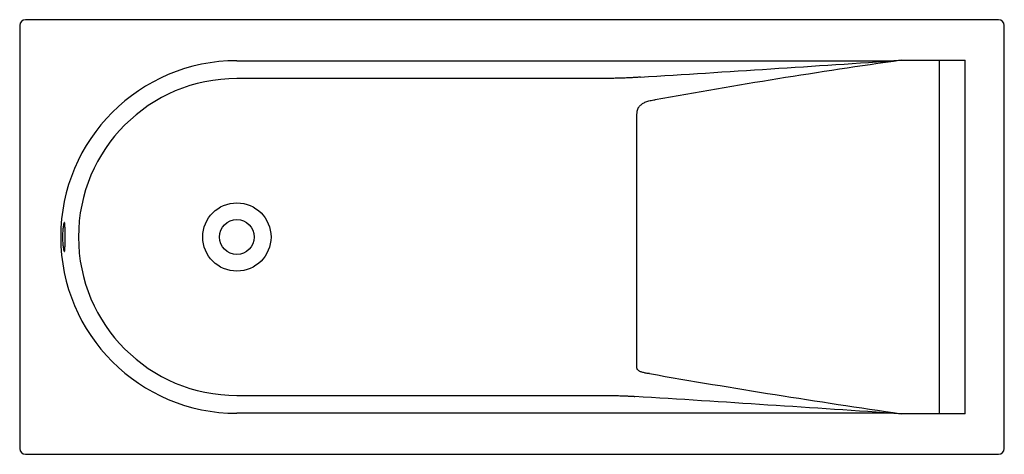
# Model space of a CAD drawing. Header units: millimetres. Extents: x 0 to 1.7, y -0.37 to 0.38.
import ezdxf

# ---------------------------------------------------------------- set-up
doc = ezdxf.new("R2010")
doc.units = ezdxf.units.MM
doc.layers.add('BLOCKS', color=3, linetype='Continuous')

msp = doc.modelspace()

# ---------------------------------------------------------------- linework, layer by layer
at = {"layer": 'BLOCKS'}
for p, q in [((1.69, 0.375), (0.01, 0.375)), ((0, 0.365), (0, -0.365)), ((1.7, -0.365), (1.7, 0.365)), ((1.5218, 0.305), (1.6323, 0.305)), ((1.588, -0.305), (1.588, 0.305)), ((1.6323, -0.305), (1.6323, 0.305)), ((0.997, 0.2735), (0.375, 0.2735)), ((1.0658, -0.226), (1.0658, 0.2127)), ((0.375, -0.2735), (1.0103, -0.2735)), ((1.6323, -0.305), (1.5218, -0.305)), ((0.01, -0.375), (1.69, -0.375))]:
    msp.add_line(p, q, dxfattribs=at)
for radius in [0.0589, 0.03]:
    msp.add_circle((0.375, 0), radius, dxfattribs=at)
for centre, radius, start, end in [((0.01, 0.365), 0.01, 90, 180), ((1.69, 0.365), 0.01, 0, 90), ((0.375, 0), 0.3042, 90, 270), ((-6.1335, 114.8531), 114.8036, 273.598366, 273.823391), ((3.1136, -10.968), 11.3848, 98.03774, 100.20224), ((0.375, 0), 0.2735, 90, 270), ((3.6447, 14.4112), 14.8685, 260.09689, 261.79131), ((-8.4135, -149.6627), 149.6877, 86.194281, 86.370628), ((0.01, -0.365), 0.01, 180, 270), ((1.69, -0.365), 0.01, 270, 0)]:
    msp.add_arc(centre, radius, start, end, dxfattribs=at)
for points, knots in [([(0.375, 0.3042), (0.3855, 0.3042), (0.396, 0.3042), (0.4315, 0.3042), (0.4567, 0.3042), (0.5064, 0.3042), (0.5311, 0.3042), (0.5806, 0.3042), (0.6054, 0.3042), (0.6798, 0.3042), (0.7294, 0.3042), (0.8286, 0.3042), (0.8781, 0.3042), (0.9773, 0.3042), (1.0269, 0.3042), (1.1261, 0.3042), (1.1757, 0.3042), (1.25, 0.3042), (1.2748, 0.3042), (1.312, 0.3042), (1.3244, 0.3042), (1.3492, 0.3042), (1.3616, 0.3042), (1.3864, 0.3042), (1.3988, 0.3042), (1.4235, 0.3042), (1.4359, 0.3042), (1.4609, 0.3042), (1.4735, 0.3042), (1.4894, 0.3042), (1.4925, 0.3042), (1.4973, 0.3042), (1.4989, 0.3042), (1.502, 0.3042), (1.5035, 0.3042), (1.5107, 0.3045), (1.5154, 0.305), (1.5218, 0.305)], [213.186805, 213.186805, 213.186805, 213.186805, 216.323002, 216.323002, 223.760268, 223.760268, 231.197534, 231.197534, 238.634801, 238.634801, 253.509333, 253.509333, 268.383866, 268.383866, 283.258399, 283.258399, 298.132931, 298.132931, 305.570198, 305.570198, 309.288831, 309.288831, 313.007464, 313.007464, 316.726097, 316.726097, 320.44473, 320.44473, 324.163363, 324.163363, 325.093022, 325.093022, 325.557851, 325.557851, 326.02268, 326.02268, 327.881997, 327.881997, 327.881997, 327.881997]), ([(0.0772, -0.025), (0.077, -0.025), (0.0769, -0.0249), (0.0766, -0.0243), (0.0764, -0.0238), (0.076, -0.0225), (0.0758, -0.0217), (0.0755, -0.0199), (0.0753, -0.0189), (0.0749, -0.0166), (0.0748, -0.0154), (0.0745, -0.0126), (0.0744, -0.0112), (0.0742, -0.0081), (0.0741, -0.0065), (0.074, -0.0032), (0.0739, -0.0016), (0.0739, 0.0016), (0.074, 0.0032), (0.0741, 0.0065), (0.0742, 0.0081), (0.0744, 0.0112), (0.0745, 0.0126), (0.0748, 0.0154), (0.0749, 0.0166), (0.0753, 0.0189), (0.0755, 0.0199), (0.0758, 0.0217), (0.076, 0.0225), (0.0764, 0.0238), (0.0766, 0.0243), (0.0769, 0.0249), (0.077, 0.025), (0.0773, 0.025), (0.0775, 0.0248), (0.0777, 0.0242), (0.0778, 0.0237), (0.0779, 0.0224), (0.078, 0.0216), (0.0781, 0.0198), (0.0782, 0.0187), (0.0782, 0.0165), (0.0783, 0.0153), (0.0783, 0.0125), (0.0783, 0.0111), (0.0783, 0.008), (0.0783, 0.0064), (0.0783, 0.0032), (0.0783, 0.0016), (0.0783, -0.0016), (0.0783, -0.0032), (0.0783, -0.0064), (0.0783, -0.008), (0.0783, -0.0111), (0.0783, -0.0125), (0.0783, -0.0153), (0.0782, -0.0165), (0.0782, -0.0187), (0.0781, -0.0198), (0.078, -0.0216), (0.0779, -0.0224), (0.0778, -0.0237), (0.0777, -0.0242), (0.0775, -0.0248), (0.0773, -0.025), (0.0772, -0.025)], [0, 0, 0, 0, 0.47571, 0.47571, 0.951421, 0.951421, 1.427131, 1.427131, 1.902841, 1.902841, 2.3772, 2.3772, 2.85156, 2.85156, 3.325919, 3.325919, 3.800278, 3.800278, 4.274637, 4.274637, 4.748996, 4.748996, 5.223355, 5.223355, 5.697715, 5.697715, 6.173425, 6.173425, 6.649135, 6.649135, 7.124845, 7.124845, 7.600556, 7.600556, 8.069894, 8.069894, 8.539233, 8.539233, 9.008571, 9.008571, 9.47791, 9.47791, 9.946485, 9.946485, 10.41506, 10.41506, 10.883635, 10.883635, 11.35221, 11.35221, 11.820785, 11.820785, 12.28936, 12.28936, 12.757935, 12.757935, 13.22651, 13.22651, 13.695848, 13.695848, 14.165187, 14.165187, 14.634525, 14.634525, 15.103864, 15.103864, 15.103864, 15.103864]), ([(1.5218, -0.305), (1.5154, -0.305), (1.5107, -0.3045), (1.5035, -0.3042), (1.502, -0.3042), (1.4989, -0.3042), (1.4973, -0.3042), (1.4925, -0.3042), (1.4894, -0.3042), (1.4735, -0.3042), (1.4609, -0.3042), (1.4359, -0.3042), (1.4235, -0.3042), (1.3988, -0.3042), (1.3864, -0.3042), (1.3616, -0.3042), (1.3492, -0.3042), (1.3244, -0.3042), (1.312, -0.3042), (1.2748, -0.3042), (1.25, -0.3042), (1.1757, -0.3042), (1.1261, -0.3042), (1.0269, -0.3042), (0.9773, -0.3042), (0.8781, -0.3042), (0.8286, -0.3042), (0.7294, -0.3042), (0.6798, -0.3042), (0.6054, -0.3042), (0.5806, -0.3042), (0.5311, -0.3042), (0.5064, -0.3042), (0.4567, -0.3042), (0.4315, -0.3042), (0.396, -0.3042), (0.3855, -0.3042), (0.375, -0.3042)], [0, 0, 0, 0, 1.859317, 1.859317, 2.324146, 2.324146, 2.788975, 2.788975, 3.718633, 3.718633, 7.437266, 7.437266, 11.1559, 11.1559, 14.874533, 14.874533, 18.593166, 18.593166, 22.311799, 22.311799, 29.749065, 29.749065, 44.623598, 44.623598, 59.498131, 59.498131, 74.372663, 74.372663, 89.247196, 89.247196, 96.684462, 96.684462, 104.121729, 104.121729, 111.558995, 111.558995, 114.695192, 114.695192, 114.695192, 114.695192])]:
    msp.add_open_spline(points, degree=3, knots=knots, dxfattribs=at)
for points in [[(1.0718, 0.2758), (1.0393, 0.2735), (0.997, 0.2735)], [(1.0658, 0.2127), (1.0658, 0.2333), (1.0971, 0.2368)], [(1.0875, -0.2358), (1.0658, -0.2335), (1.0658, -0.226)], [(1.0103, -0.2735), (1.0397, -0.2735), (1.062, -0.2751)]]:
    msp.add_open_spline(points, degree=2, dxfattribs=at)

doc.saveas('drawing.dxf')
